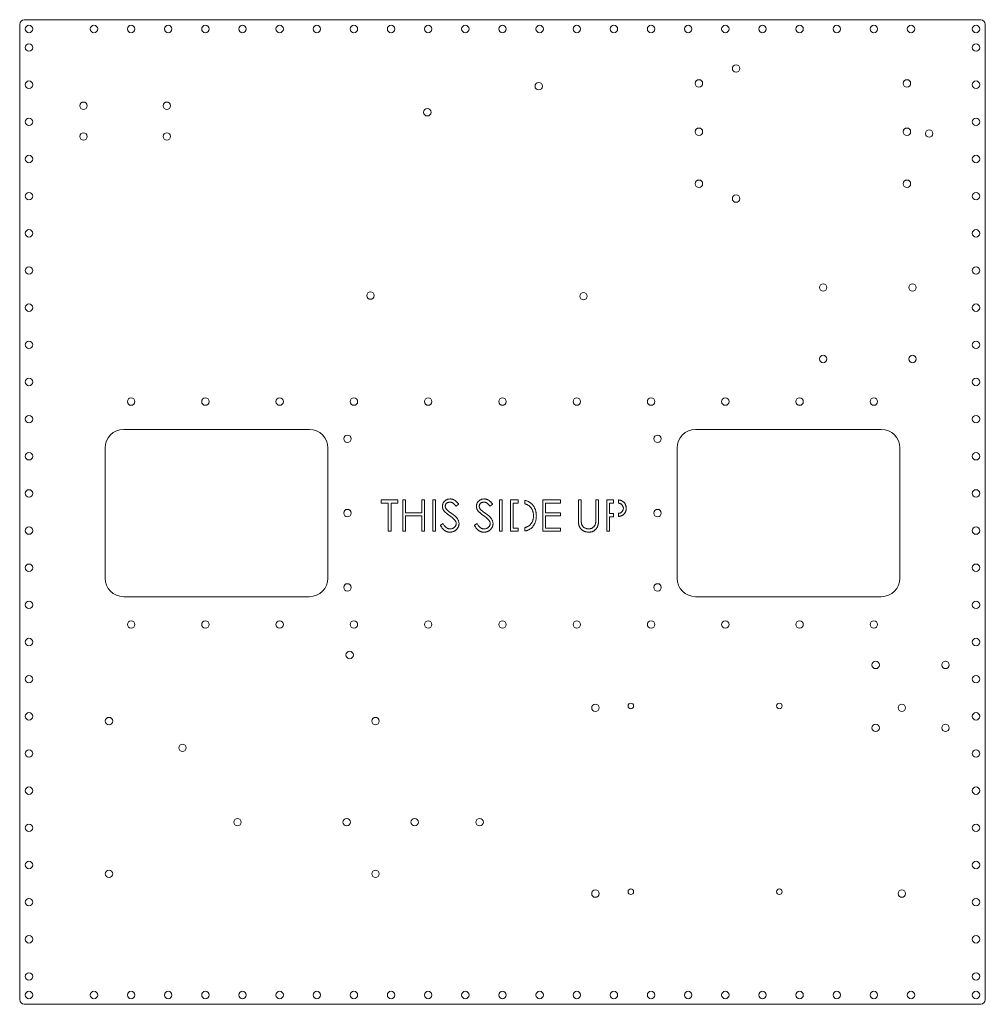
# Model space of a CAD drawing. Header units: inches. Extents: x 0 to 26, y 0 to 26.5.
import ezdxf

# ---------------------------------------------------------------- set-up
doc = ezdxf.new("R2010")
doc.units = ezdxf.units.IN
doc.header["$MEASUREMENT"] = 0

msp = doc.modelspace()

# ---------------------------------------------------------------- linework, layer by layer
at = {"color": 7, "linetype": 'Continuous', "lineweight": 15}
for p, q in [((25.875, 26.5), (0.125, 26.5)), ((0, 26.375), (0, 0.125)), ((26, 0.125), (26, 26.375)), ((2.8, 15.471), (7.8, 15.471)), ((23.2, 15.471), (18.2, 15.471)), ((2.3, 14.971), (2.3, 11.471)), ((8.3, 14.971), (8.3, 11.471)), ((17.7, 11.471), (17.7, 14.971)), ((23.7, 11.471), (23.7, 14.971)), ((9.737, 13.58), (10.184, 13.58)), ((9.737, 13.492), (9.737, 13.58)), ((10.184, 13.58), (10.184, 13.492)), ((10.315, 13.58), (10.391, 13.58)), ((10.315, 12.73), (10.315, 13.58)), ((10.391, 13.58), (10.391, 13.231)), ((10.827, 13.58), (10.903, 13.58)), ((10.827, 13.231), (10.827, 13.58)), ((10.903, 13.58), (10.903, 12.73)), ((11.121, 13.58), (11.197, 13.58)), ((11.121, 12.73), (11.121, 13.58)), ((11.197, 13.58), (11.197, 12.73)), ((12.919, 13.58), (12.995, 13.58)), ((12.919, 12.73), (12.919, 13.58)), ((12.995, 13.58), (12.995, 12.73)), ((13.213, 13.58), (13.385, 13.58)), ((13.213, 12.73), (13.213, 13.58)), ((13.42, 13.491), (13.42, 13.579)), ((13.605, 13.563), (13.605, 13.47)), ((14.085, 13.58), (14.565, 13.58)), ((14.085, 12.73), (14.085, 13.58)), ((14.565, 13.58), (14.565, 13.492)), ((15.044, 13.58), (15.12, 13.58)), ((15.044, 13.066), (15.044, 13.58)), ((15.12, 13.58), (15.12, 13.07)), ((15.513, 13.58), (15.589, 13.58)), ((15.513, 13.07), (15.513, 13.58)), ((15.589, 13.58), (15.589, 13.066)), ((15.807, 13.58), (15.974, 13.58)), ((15.807, 12.73), (15.807, 13.58)), ((15.985, 13.492), (15.985, 13.58)), ((16.123, 13.574), (16.123, 13.488)), ((9.922, 13.492), (9.737, 13.492)), ((9.922, 12.73), (9.922, 13.492)), ((9.999, 13.492), (9.999, 12.73)), ((10.184, 13.492), (9.999, 13.492)), ((11.819, 13.458), (11.75, 13.405)), ((12.734, 13.458), (12.665, 13.405)), ((13.29, 13.492), (13.29, 12.817)), ((13.349, 13.492), (13.29, 13.492)), ((14.162, 13.492), (14.162, 13.231)), ((14.565, 13.492), (14.162, 13.492)), ((15.883, 13.492), (15.883, 13.209)), ((15.985, 13.492), (15.883, 13.492)), ((10.391, 13.231), (10.827, 13.231)), ((10.391, 13.144), (10.391, 12.73)), ((10.827, 13.144), (10.391, 13.144)), ((10.827, 12.73), (10.827, 13.144)), ((14.162, 13.231), (14.565, 13.231)), ((14.162, 13.144), (14.162, 12.817)), ((14.565, 13.144), (14.162, 13.144)), ((14.565, 13.231), (14.565, 13.144)), ((15.883, 13.209), (15.985, 13.208)), ((15.883, 13.122), (15.883, 12.73)), ((15.944, 13.122), (15.883, 13.122)), ((15.985, 13.122), (15.985, 13.208)), ((16.123, 13.213), (16.123, 13.13)), ((9.999, 12.73), (9.922, 12.73)), ((10.391, 12.73), (10.315, 12.73)), ((10.903, 12.73), (10.827, 12.73)), ((11.197, 12.73), (11.121, 12.73)), ((11.328, 12.894), (11.4, 12.937)), ((12.244, 12.894), (12.315, 12.937)), ((12.995, 12.73), (12.919, 12.73)), ((13.42, 12.73), (13.213, 12.73)), ((13.29, 12.817), (13.387, 12.817)), ((13.42, 12.73), (13.42, 12.817)), ((13.605, 12.832), (13.605, 12.739)), ((14.565, 12.73), (14.085, 12.73)), ((14.162, 12.817), (14.565, 12.817)), ((14.565, 12.817), (14.565, 12.73)), ((15.883, 12.73), (15.807, 12.73)), ((2.8, 10.971), (7.8, 10.971)), ((23.2, 10.971), (18.2, 10.971)), ((0.125, 0), (25.875, 0))]:
    msp.add_line(p, q, dxfattribs=at)
for centre, radius in [((0.25, 26.25), 0.1), ((2, 26.25), 0.1), ((3, 26.25), 0.1), ((4, 26.25), 0.1), ((5, 26.25), 0.1), ((6, 26.25), 0.1), ((7, 26.25), 0.1), ((8, 26.25), 0.1), ((9, 26.25), 0.1), ((10, 26.25), 0.1), ((11, 26.25), 0.1), ((12, 26.25), 0.1), ((13, 26.25), 0.1), ((14, 26.25), 0.1), ((15, 26.25), 0.1), ((16, 26.25), 0.1), ((17, 26.25), 0.1), ((18, 26.25), 0.1), ((19, 26.25), 0.1), ((20, 26.25), 0.1), ((21, 26.25), 0.1), ((22, 26.25), 0.1), ((23, 26.25), 0.1), ((24, 26.25), 0.1), ((25.75, 26.25), 0.1), ((0.25, 25.75), 0.1), ((25.75, 25.75), 0.1), ((19.289, 25.185), 0.1), ((0.25, 24.75), 0.1), ((13.976, 24.709), 0.1), ((18.289, 24.785), 0.1), ((23.889, 24.785), 0.1), ((25.75, 24.75), 0.1), ((1.718, 24.184), 0.1), ((3.962, 24.184), 0.1), ((0.25, 23.75), 0.1), ((10.976, 24.009), 0.1), ((25.75, 23.75), 0.1), ((1.718, 23.358), 0.1), ((3.962, 23.358), 0.1), ((18.289, 23.485), 0.1), ((23.889, 23.485), 0.1), ((24.489, 23.435), 0.1), ((0.25, 22.75), 0.1), ((25.75, 22.75), 0.1), ((18.289, 22.085), 0.1), ((23.889, 22.085), 0.1), ((0.25, 21.75), 0.1), ((19.289, 21.685), 0.1), ((25.75, 21.75), 0.1), ((0.25, 20.75), 0.1), ((25.75, 20.75), 0.1), ((0.25, 19.75), 0.1), ((25.75, 19.75), 0.1), ((21.635, 19.291), 0.1), ((24.038, 19.291), 0.1), ((9.446, 19.074), 0.1), ((15.181, 19.059), 0.1), ((0.25, 18.75), 0.1), ((25.75, 18.75), 0.1), ((0.25, 17.75), 0.1), ((25.75, 17.75), 0.1), ((21.635, 17.368), 0.1), ((24.038, 17.368), 0.1), ((0.25, 16.75), 0.1), ((25.75, 16.75), 0.1), ((3, 16.221), 0.1), ((5, 16.221), 0.1), ((7, 16.221), 0.1), ((9, 16.221), 0.1), ((11, 16.221), 0.1), ((13, 16.221), 0.1), ((15, 16.221), 0.1), ((17, 16.221), 0.1), ((19, 16.221), 0.1), ((21, 16.221), 0.1), ((23, 16.221), 0.1), ((0.25, 15.75), 0.1), ((25.75, 15.75), 0.1), ((8.825, 15.221), 0.1), ((17.175, 15.221), 0.1), ((0.25, 14.75), 0.1), ((25.75, 14.75), 0.1), ((0.25, 13.75), 0.1), ((25.75, 13.75), 0.1), ((8.825, 13.221), 0.1), ((17.175, 13.221), 0.1), ((0.25, 12.75), 0.1), ((25.75, 12.75), 0.1), ((0.25, 11.75), 0.1), ((25.75, 11.75), 0.1), ((8.825, 11.221), 0.1), ((17.175, 11.221), 0.1), ((0.25, 10.75), 0.1), ((25.75, 10.75), 0.1), ((3, 10.221), 0.1), ((5, 10.221), 0.1), ((7, 10.221), 0.1), ((9, 10.221), 0.1), ((11, 10.221), 0.1), ((13, 10.221), 0.1), ((15, 10.221), 0.1), ((17, 10.221), 0.1), ((19, 10.221), 0.1), ((21, 10.221), 0.1), ((23, 10.221), 0.1), ((0.25, 9.75), 0.1), ((25.75, 9.75), 0.1), ((8.885, 9.402), 0.1), ((23.047, 9.134), 0.1), ((24.927, 9.134), 0.1), ((0.25, 8.75), 0.1), ((25.75, 8.75), 0.1), ((15.501, 7.98), 0.1), ((16.455, 8.03), 0.075), ((20.455, 8.03), 0.075), ((23.751, 7.98), 0.1), ((0.25, 7.75), 0.1), ((2.405, 7.623), 0.1), ((9.581, 7.623), 0.1), ((25.75, 7.75), 0.1), ((23.047, 7.439), 0.1), ((24.927, 7.439), 0.1), ((4.385, 6.902), 0.1), ((0.25, 6.75), 0.1), ((25.75, 6.75), 0.1), ((0.25, 5.75), 0.1), ((25.75, 5.75), 0.1), ((0.25, 4.75), 0.1), ((5.864, 4.902), 0.1), ((8.804, 4.902), 0.1), ((10.634, 4.902), 0.1), ((12.384, 4.902), 0.1), ((25.75, 4.75), 0.1), ((0.25, 3.75), 0.1), ((25.75, 3.75), 0.1), ((2.405, 3.513), 0.1), ((9.581, 3.513), 0.1), ((15.501, 2.98), 0.1), ((16.455, 3.03), 0.075), ((20.455, 3.03), 0.075), ((23.751, 2.98), 0.1), ((0.25, 2.75), 0.1), ((25.75, 2.75), 0.1), ((0.25, 1.75), 0.1), ((25.75, 1.75), 0.1), ((0.25, 0.75), 0.1), ((25.75, 0.75), 0.1), ((0.25, 0.25), 0.1), ((2, 0.25), 0.1), ((3, 0.25), 0.1), ((4, 0.25), 0.1), ((5, 0.25), 0.1), ((6, 0.25), 0.1), ((7, 0.25), 0.1), ((8, 0.25), 0.1), ((9, 0.25), 0.1), ((10, 0.25), 0.1), ((11, 0.25), 0.1), ((12, 0.25), 0.1), ((13, 0.25), 0.1), ((14, 0.25), 0.1), ((15, 0.25), 0.1), ((16, 0.25), 0.1), ((17, 0.25), 0.1), ((18, 0.25), 0.1), ((19, 0.25), 0.1), ((20, 0.25), 0.1), ((21, 0.25), 0.1), ((22, 0.25), 0.1), ((23, 0.25), 0.1), ((24, 0.25), 0.1), ((25.75, 0.25), 0.1)]:
    msp.add_circle(centre, radius, dxfattribs=at)
for centre, radius, start, end in [((0.125, 26.375), 0.125, 90, 180), ((25.875, 26.375), 0.125, 0, 90), ((2.8, 14.971), 0.5, 90, 180), ((7.8, 14.971), 0.5, 0, 90), ((18.2, 14.971), 0.5, 90, 180), ((23.2, 14.971), 0.5, 0, 90), ((2.8, 11.471), 0.5, 180, 270), ((7.8, 11.471), 0.5, 270, 0), ((18.2, 11.471), 0.5, 180, 270), ((23.2, 11.471), 0.5, 270, 0), ((0.125, 0.125), 0.125, 180, 270), ((25.875, 0.125), 0.125, 270, 0)]:
    msp.add_arc(centre, radius, start, end, dxfattribs=at)
for points, knots in [([(11.383, 13.403), (11.383, 13.412), (11.384, 13.43), (11.389, 13.456), (11.397, 13.481), (11.409, 13.504), (11.424, 13.525), (11.442, 13.545), (11.462, 13.561), (11.485, 13.576), (11.51, 13.587), (11.537, 13.596), (11.564, 13.6), (11.583, 13.601), (11.592, 13.601)], [0, 0, 0, 0, 0.083785, 0.16578, 0.24628, 0.327461, 0.408797, 0.489715, 0.571376, 0.655523, 0.741019, 0.826547, 0.911989, 1, 1, 1, 1]), ([(11.592, 13.601), (11.602, 13.601), (11.622, 13.6), (11.651, 13.594), (11.68, 13.584), (11.702, 13.573), (11.72, 13.562), (11.734, 13.552), (11.747, 13.54), (11.761, 13.527), (11.775, 13.512), (11.79, 13.495), (11.804, 13.477), (11.814, 13.464), (11.819, 13.458)], [0, 0, 0, 0, 0.1072328, 0.2132518, 0.3188304, 0.4267935, 0.483646, 0.5436038, 0.6083076, 0.6771268, 0.7506856, 0.8287134, 0.9121903, 1, 1, 1, 1]), ([(12.298, 13.403), (12.298, 13.412), (12.299, 13.43), (12.304, 13.456), (12.313, 13.481), (12.324, 13.504), (12.34, 13.525), (12.357, 13.545), (12.378, 13.561), (12.401, 13.576), (12.426, 13.587), (12.452, 13.596), (12.479, 13.6), (12.498, 13.601), (12.507, 13.601)], [0, 0, 0, 0, 0.083785, 0.16578, 0.24628, 0.327461, 0.408797, 0.489715, 0.571376, 0.655523, 0.741019, 0.826547, 0.911989, 1, 1, 1, 1]), ([(12.507, 13.601), (12.517, 13.601), (12.537, 13.6), (12.567, 13.594), (12.595, 13.584), (12.618, 13.573), (12.635, 13.562), (12.649, 13.552), (12.663, 13.54), (12.677, 13.527), (12.691, 13.512), (12.705, 13.495), (12.72, 13.477), (12.729, 13.464), (12.734, 13.458)], [0, 0, 0, 0, 0.1072328, 0.2132518, 0.3188304, 0.4267935, 0.483646, 0.5436038, 0.6083076, 0.6771268, 0.7506856, 0.8287134, 0.9121903, 1, 1, 1, 1]), ([(13.605, 13.563), (13.605, 13.563), (13.615, 13.561), (13.631, 13.557), (13.647, 13.551), (13.655, 13.549)], [0.8098127, 0.8098127, 0.8098127, 0.8098127, 0.81577, 0.9128799, 1, 1, 1, 1]), ([(13.655, 13.549), (13.665, 13.545), (13.684, 13.538), (13.712, 13.524), (13.738, 13.508), (13.762, 13.49), (13.785, 13.47), (13.806, 13.449), (13.826, 13.425), (13.843, 13.399), (13.859, 13.372), (13.873, 13.343), (13.885, 13.313), (13.894, 13.281), (13.902, 13.249), (13.907, 13.215), (13.91, 13.18), (13.911, 13.156), (13.911, 13.144)], [0, 0, 0, 0, 0.061545, 0.121694, 0.181155, 0.239875, 0.298702, 0.357647, 0.417605, 0.478494, 0.540407, 0.602345, 0.665004, 0.728559, 0.793651, 0.860534, 0.929236, 1, 1, 1, 1]), ([(16.123, 13.574), (16.128, 13.574), (16.138, 13.572), (16.152, 13.57), (16.163, 13.568), (16.167, 13.567)], [0.7709802, 0.7709802, 0.7709802, 0.7709802, 0.8387425, 0.9264571, 1, 1, 1, 1]), ([(16.167, 13.567), (16.173, 13.565), (16.185, 13.562), (16.202, 13.556), (16.217, 13.548), (16.233, 13.54), (16.247, 13.529), (16.26, 13.518), (16.273, 13.506), (16.285, 13.493), (16.295, 13.478), (16.305, 13.463), (16.312, 13.447), (16.319, 13.429), (16.324, 13.411), (16.327, 13.392), (16.33, 13.372), (16.33, 13.359), (16.33, 13.352)], [0, 0, 0, 0, 0.062481, 0.12349, 0.183411, 0.243153, 0.302127, 0.36171, 0.421842, 0.482932, 0.544552, 0.605681, 0.66768, 0.729984, 0.794551, 0.860346, 0.928907, 1, 1, 1, 1]), ([(11.43, 13.274), (11.426, 13.279), (11.419, 13.288), (11.409, 13.304), (11.401, 13.32), (11.394, 13.336), (11.389, 13.352), (11.385, 13.369), (11.383, 13.386), (11.383, 13.397), (11.383, 13.403)], [0, 0, 0, 0, 0.1335068, 0.262559, 0.3882644, 0.5126674, 0.6337223, 0.7553939, 0.8775529, 1, 1, 1, 1]), ([(11.569, 13.158), (11.561, 13.164), (11.543, 13.177), (11.519, 13.195), (11.498, 13.211), (11.479, 13.226), (11.463, 13.24), (11.45, 13.252), (11.439, 13.263), (11.433, 13.27), (11.43, 13.274)], [0, 0, 0, 0, 0.181535, 0.347082, 0.495568, 0.628357, 0.74552, 0.845831, 0.930782, 1, 1, 1, 1]), ([(11.584, 13.514), (11.575, 13.514), (11.558, 13.513), (11.534, 13.507), (11.512, 13.497), (11.494, 13.484), (11.478, 13.468), (11.467, 13.449), (11.46, 13.428), (11.459, 13.414), (11.459, 13.407)], [0, 0, 0, 0, 0.143073, 0.275903, 0.402371, 0.528414, 0.650356, 0.765895, 0.880774, 1, 1, 1, 1]), ([(11.459, 13.407), (11.459, 13.402), (11.459, 13.393), (11.462, 13.379), (11.465, 13.366), (11.471, 13.353), (11.478, 13.339), (11.488, 13.325), (11.5, 13.311), (11.51, 13.302), (11.515, 13.297)], [0, 0, 0, 0, 0.107285, 0.214746, 0.322939, 0.434116, 0.553412, 0.686073, 0.834256, 1, 1, 1, 1]), ([(11.515, 13.297), (11.517, 13.295), (11.521, 13.291), (11.529, 13.285), (11.54, 13.277), (11.553, 13.267), (11.569, 13.255), (11.587, 13.243), (11.607, 13.228), (11.622, 13.218), (11.629, 13.212)], [0, 0, 0, 0, 0.052594, 0.124952, 0.218094, 0.333502, 0.468789, 0.624938, 0.801683, 1, 1, 1, 1]), ([(11.75, 13.405), (11.745, 13.411), (11.737, 13.421), (11.725, 13.435), (11.714, 13.449), (11.702, 13.46), (11.692, 13.47), (11.682, 13.479), (11.672, 13.487), (11.66, 13.495), (11.644, 13.503), (11.625, 13.509), (11.604, 13.513), (11.591, 13.514), (11.584, 13.514)], [0, 0, 0, 0, 0.098469, 0.189629, 0.274184, 0.352183, 0.423199, 0.488551, 0.548473, 0.60144, 0.701198, 0.799592, 0.898545, 1, 1, 1, 1]), ([(12.346, 13.274), (12.342, 13.279), (12.334, 13.288), (12.325, 13.304), (12.316, 13.32), (12.31, 13.336), (12.304, 13.352), (12.301, 13.369), (12.298, 13.386), (12.298, 13.397), (12.298, 13.403)], [0, 0, 0, 0, 0.1335068, 0.262559, 0.3882644, 0.5126674, 0.6337223, 0.7553939, 0.8775529, 1, 1, 1, 1]), ([(12.485, 13.158), (12.476, 13.164), (12.459, 13.177), (12.435, 13.195), (12.414, 13.211), (12.395, 13.226), (12.379, 13.24), (12.365, 13.252), (12.354, 13.263), (12.348, 13.27), (12.346, 13.274)], [0, 0, 0, 0, 0.181535, 0.347082, 0.495568, 0.628357, 0.74552, 0.845831, 0.930782, 1, 1, 1, 1]), ([(12.499, 13.514), (12.49, 13.514), (12.473, 13.513), (12.449, 13.507), (12.428, 13.497), (12.409, 13.484), (12.394, 13.468), (12.382, 13.449), (12.376, 13.428), (12.375, 13.414), (12.374, 13.407)], [0, 0, 0, 0, 0.143073, 0.275903, 0.402371, 0.528414, 0.650356, 0.765895, 0.880774, 1, 1, 1, 1]), ([(12.374, 13.407), (12.374, 13.402), (12.375, 13.393), (12.377, 13.379), (12.381, 13.366), (12.386, 13.353), (12.394, 13.339), (12.403, 13.325), (12.416, 13.311), (12.425, 13.302), (12.43, 13.297)], [0, 0, 0, 0, 0.107285, 0.214746, 0.322939, 0.434116, 0.553412, 0.686073, 0.834256, 1, 1, 1, 1]), ([(12.43, 13.297), (12.432, 13.295), (12.437, 13.291), (12.445, 13.285), (12.455, 13.277), (12.468, 13.267), (12.484, 13.255), (12.502, 13.243), (12.522, 13.228), (12.537, 13.218), (12.545, 13.212)], [0, 0, 0, 0, 0.052594, 0.124952, 0.218094, 0.333502, 0.468789, 0.624938, 0.801683, 1, 1, 1, 1]), ([(12.665, 13.405), (12.661, 13.411), (12.653, 13.421), (12.641, 13.435), (12.629, 13.449), (12.618, 13.46), (12.607, 13.47), (12.597, 13.479), (12.587, 13.487), (12.575, 13.495), (12.56, 13.503), (12.54, 13.509), (12.52, 13.513), (12.506, 13.514), (12.499, 13.514)], [0, 0, 0, 0, 0.0984694, 0.1896291, 0.2741841, 0.3521832, 0.4231989, 0.4885509, 0.5484733, 0.6014402, 0.7011981, 0.7995918, 0.8985451, 1, 1, 1, 1]), ([(13.42, 13.491), (13.411, 13.492), (13.388, 13.492), (13.364, 13.492), (13.349, 13.492)], [0.732285, 0.732285, 0.732285, 0.732285, 0.8329758, 1, 1, 1, 1]), ([(13.835, 13.144), (13.834, 13.154), (13.834, 13.174), (13.831, 13.202), (13.827, 13.23), (13.82, 13.256), (13.812, 13.282), (13.802, 13.306), (13.79, 13.329), (13.776, 13.351), (13.76, 13.372), (13.743, 13.391), (13.725, 13.408), (13.705, 13.424), (13.683, 13.437), (13.661, 13.45), (13.636, 13.46), (13.619, 13.466), (13.611, 13.469)], [0, 0, 0, 0, 0.070151, 0.137813, 0.203226, 0.267174, 0.330024, 0.391794, 0.453084, 0.514334, 0.575, 0.634865, 0.694116, 0.753442, 0.813126, 0.87408, 0.936007, 1, 1, 1, 1]), ([(16.254, 13.351), (16.254, 13.358), (16.253, 13.372), (16.248, 13.392), (16.241, 13.411), (16.23, 13.428), (16.217, 13.444), (16.203, 13.458), (16.186, 13.47), (16.17, 13.477), (16.156, 13.481), (16.144, 13.484), (16.133, 13.486), (16.126, 13.487), (16.123, 13.488)], [0, 0, 0, 0, 0.0700438, 0.1392383, 0.2081975, 0.2791734, 0.3499868, 0.4183538, 0.4876096, 0.5574111, 0.5953302, 0.6379641, 0.6859128, 0.7099324, 0.7099324, 0.7099324, 0.7099324]), ([(16.123, 13.213), (16.124, 13.213), (16.13, 13.214), (16.14, 13.216), (16.152, 13.219), (16.167, 13.223), (16.184, 13.231), (16.202, 13.242), (16.217, 13.257), (16.23, 13.273), (16.241, 13.291), (16.248, 13.31), (16.253, 13.33), (16.254, 13.344), (16.254, 13.351)], [0.3047236, 0.3047236, 0.3047236, 0.3047236, 0.3132283, 0.3615832, 0.4048784, 0.4441274, 0.5163997, 0.5865067, 0.6550854, 0.7243838, 0.7939735, 0.8616377, 0.9301109, 1, 1, 1, 1]), ([(16.33, 13.352), (16.33, 13.345), (16.33, 13.331), (16.327, 13.311), (16.324, 13.292), (16.319, 13.274), (16.313, 13.256), (16.305, 13.24), (16.296, 13.225), (16.285, 13.21), (16.273, 13.197), (16.26, 13.185), (16.246, 13.174), (16.231, 13.164), (16.215, 13.155), (16.198, 13.147), (16.18, 13.141), (16.167, 13.138), (16.161, 13.136)], [0, 0, 0, 0, 0.070119, 0.137192, 0.202016, 0.264631, 0.326117, 0.38601, 0.445812, 0.505298, 0.564633, 0.624283, 0.683902, 0.743953, 0.805388, 0.868388, 0.933084, 1, 1, 1, 1]), ([(11.723, 13.022), (11.719, 13.027), (11.711, 13.038), (11.697, 13.053), (11.681, 13.068), (11.663, 13.085), (11.643, 13.102), (11.62, 13.12), (11.596, 13.139), (11.578, 13.152), (11.569, 13.158)], [0, 0, 0, 0, 0.0902792, 0.1895299, 0.2991979, 0.4189259, 0.5483763, 0.6881364, 0.8390835, 1, 1, 1, 1]), ([(11.629, 13.212), (11.638, 13.205), (11.656, 13.192), (11.682, 13.173), (11.705, 13.154), (11.726, 13.135), (11.744, 13.117), (11.761, 13.1), (11.775, 13.083), (11.79, 13.062), (11.806, 13.035), (11.819, 13.003), (11.828, 12.97), (11.829, 12.949), (11.829, 12.938)], [0, 0, 0, 0, 0.096972, 0.187773, 0.272396, 0.351321, 0.424335, 0.491909, 0.554233, 0.611268, 0.716348, 0.81454, 0.908495, 1, 1, 1, 1]), ([(11.753, 12.939), (11.753, 12.946), (11.752, 12.96), (11.746, 12.982), (11.736, 13.003), (11.727, 13.016), (11.723, 13.022)], [0, 0, 0, 0, 0.234723, 0.477158, 0.728556, 1, 1, 1, 1]), ([(12.638, 13.022), (12.634, 13.027), (12.626, 13.038), (12.613, 13.053), (12.596, 13.068), (12.578, 13.085), (12.558, 13.102), (12.536, 13.12), (12.511, 13.139), (12.494, 13.152), (12.485, 13.158)], [0, 0, 0, 0, 0.090279, 0.18953, 0.299198, 0.418926, 0.548376, 0.688136, 0.839084, 1, 1, 1, 1]), ([(12.545, 13.212), (12.554, 13.205), (12.572, 13.192), (12.597, 13.173), (12.62, 13.154), (12.641, 13.135), (12.66, 13.117), (12.676, 13.1), (12.69, 13.083), (12.706, 13.062), (12.721, 13.035), (12.735, 13.003), (12.743, 12.97), (12.744, 12.949), (12.745, 12.938)], [0, 0, 0, 0, 0.096972, 0.187773, 0.272396, 0.351321, 0.424335, 0.491909, 0.554233, 0.611268, 0.716348, 0.81454, 0.908495, 1, 1, 1, 1]), ([(12.669, 12.939), (12.668, 12.946), (12.667, 12.96), (12.661, 12.982), (12.652, 13.003), (12.643, 13.016), (12.638, 13.022)], [0, 0, 0, 0, 0.2347234, 0.4771583, 0.7285563, 1, 1, 1, 1]), ([(13.911, 13.144), (13.911, 13.133), (13.91, 13.113), (13.908, 13.082), (13.904, 13.053), (13.898, 13.024), (13.89, 12.996), (13.881, 12.97), (13.87, 12.944), (13.857, 12.919), (13.843, 12.896), (13.829, 12.874), (13.813, 12.853), (13.796, 12.835), (13.778, 12.818), (13.759, 12.802), (13.739, 12.788), (13.717, 12.775), (13.695, 12.764), (13.67, 12.755), (13.643, 12.747), (13.621, 12.742), (13.608, 12.74), (13.605, 12.739)], [0, 0, 0, 0, 0.0460807, 0.0908068, 0.1342953, 0.1770244, 0.2188227, 0.2602441, 0.3010799, 0.3416139, 0.3815834, 0.4201196, 0.4580746, 0.4947385, 0.5311946, 0.5669337, 0.6027127, 0.6383266, 0.6748532, 0.7134674, 0.7544418, 0.7978154, 0.8120779, 0.8120779, 0.8120779, 0.8120779]), ([(13.63, 12.838), (13.638, 12.841), (13.653, 12.847), (13.675, 12.856), (13.696, 12.868), (13.715, 12.881), (13.734, 12.896), (13.75, 12.912), (13.766, 12.93), (13.78, 12.949), (13.793, 12.969), (13.804, 12.991), (13.814, 13.014), (13.821, 13.038), (13.827, 13.063), (13.831, 13.089), (13.834, 13.116), (13.834, 13.135), (13.835, 13.144)], [0, 0, 0, 0, 0.062415, 0.123338, 0.183125, 0.241783, 0.300579, 0.35968, 0.418882, 0.479531, 0.540851, 0.602303, 0.664463, 0.727806, 0.792895, 0.859672, 0.928464, 1, 1, 1, 1]), ([(15.059, 12.887), (15.058, 12.892), (15.055, 12.901), (15.052, 12.918), (15.05, 12.936), (15.048, 12.958), (15.046, 12.981), (15.045, 13.007), (15.044, 13.036), (15.044, 13.056), (15.044, 13.066)], [0, 0, 0, 0, 0.07813, 0.169465, 0.274335, 0.39211, 0.523687, 0.668365, 0.827132, 1, 1, 1, 1]), ([(15.12, 13.07), (15.12, 13.063), (15.12, 13.049), (15.121, 13.03), (15.121, 13.013), (15.121, 12.997), (15.122, 12.984), (15.122, 12.973), (15.123, 12.965), (15.124, 12.959), (15.124, 12.957)], [0, 0, 0, 0, 0.1910786, 0.3626046, 0.5160988, 0.650038, 0.7659767, 0.862374, 0.9408421, 1, 1, 1, 1]), ([(15.589, 13.066), (15.589, 13.057), (15.589, 13.039), (15.588, 13.012), (15.586, 12.987), (15.584, 12.964), (15.581, 12.941), (15.577, 12.92), (15.573, 12.901), (15.568, 12.882), (15.562, 12.865), (15.554, 12.848), (15.546, 12.832), (15.535, 12.816), (15.524, 12.801), (15.511, 12.787), (15.497, 12.773), (15.481, 12.76), (15.465, 12.747), (15.448, 12.737), (15.429, 12.728), (15.41, 12.72), (15.39, 12.715), (15.369, 12.711), (15.347, 12.708), (15.332, 12.708), (15.325, 12.708)], [0, 0, 0, 0, 0.054858, 0.107059, 0.156978, 0.203992, 0.248492, 0.290483, 0.330489, 0.367886, 0.403858, 0.440009, 0.476295, 0.512792, 0.550485, 0.588381, 0.627645, 0.667979, 0.708433, 0.748602, 0.789088, 0.829461, 0.870371, 0.912214, 0.955547, 1, 1, 1, 1]), ([(15.504, 12.938), (15.505, 12.941), (15.506, 12.948), (15.508, 12.959), (15.51, 12.973), (15.511, 12.988), (15.512, 13.006), (15.512, 13.025), (15.513, 13.047), (15.513, 13.062), (15.513, 13.07)], [0, 0, 0, 0, 0.069835, 0.155621, 0.257802, 0.373811, 0.506402, 0.655564, 0.820079, 1, 1, 1, 1]), ([(15.985, 13.122), (15.984, 13.122), (15.97, 13.122), (15.957, 13.122), (15.944, 13.122)], [0.812257, 0.812257, 0.812257, 0.812257, 0.8244132, 1, 1, 1, 1]), ([(16.161, 13.136), (16.155, 13.135), (16.144, 13.132), (16.131, 13.13), (16.124, 13.13), (16.123, 13.13)], [0, 0, 0, 0, 0.0751731, 0.1647463, 0.173306, 0.173306, 0.173306, 0.173306]), ([(11.587, 12.708), (11.58, 12.708), (11.567, 12.708), (11.549, 12.71), (11.53, 12.713), (11.512, 12.718), (11.495, 12.724), (11.478, 12.732), (11.461, 12.74), (11.445, 12.75), (11.429, 12.762), (11.414, 12.776), (11.399, 12.791), (11.384, 12.808), (11.369, 12.827), (11.355, 12.847), (11.341, 12.87), (11.333, 12.885), (11.328, 12.894)], [0, 0, 0, 0, 0.057208, 0.113696, 0.169178, 0.224159, 0.27872, 0.333794, 0.389241, 0.445822, 0.503704, 0.564294, 0.627975, 0.695038, 0.765373, 0.839611, 0.917538, 1, 1, 1, 1]), ([(11.4, 12.937), (11.407, 12.925), (11.42, 12.904), (11.441, 12.875), (11.463, 12.85), (11.486, 12.83), (11.51, 12.814), (11.535, 12.803), (11.56, 12.796), (11.578, 12.795), (11.587, 12.795)], [0, 0, 0, 0, 0.159004, 0.304646, 0.438547, 0.562322, 0.677433, 0.786897, 0.893611, 1, 1, 1, 1]), ([(11.587, 12.795), (11.594, 12.795), (11.609, 12.796), (11.631, 12.8), (11.652, 12.806), (11.672, 12.814), (11.691, 12.825), (11.707, 12.838), (11.721, 12.852), (11.733, 12.868), (11.742, 12.885), (11.749, 12.902), (11.752, 12.921), (11.753, 12.933), (11.753, 12.939)], [0, 0, 0, 0, 0.091264, 0.18093, 0.270088, 0.360156, 0.448343, 0.532666, 0.613834, 0.693982, 0.772716, 0.849335, 0.923967, 1, 1, 1, 1]), ([(11.829, 12.938), (11.829, 12.93), (11.829, 12.915), (11.825, 12.893), (11.82, 12.871), (11.812, 12.851), (11.802, 12.831), (11.79, 12.812), (11.775, 12.793), (11.759, 12.776), (11.741, 12.76), (11.722, 12.746), (11.701, 12.734), (11.68, 12.725), (11.658, 12.717), (11.635, 12.712), (11.611, 12.708), (11.595, 12.708), (11.587, 12.708)], [0, 0, 0, 0, 0.061484, 0.121775, 0.18092, 0.240256, 0.300114, 0.361146, 0.423501, 0.488669, 0.553954, 0.617581, 0.680238, 0.742187, 0.804663, 0.868259, 0.93302, 1, 1, 1, 1]), ([(12.502, 12.708), (12.496, 12.708), (12.483, 12.708), (12.464, 12.71), (12.445, 12.713), (12.428, 12.718), (12.41, 12.724), (12.393, 12.732), (12.376, 12.74), (12.36, 12.75), (12.344, 12.762), (12.329, 12.776), (12.314, 12.791), (12.299, 12.808), (12.285, 12.827), (12.271, 12.847), (12.257, 12.87), (12.248, 12.885), (12.244, 12.894)], [0, 0, 0, 0, 0.057208, 0.113696, 0.169178, 0.224159, 0.27872, 0.333794, 0.389241, 0.445822, 0.503704, 0.564294, 0.627975, 0.695038, 0.765373, 0.839611, 0.917538, 1, 1, 1, 1]), ([(12.315, 12.937), (12.322, 12.925), (12.335, 12.904), (12.356, 12.875), (12.378, 12.85), (12.401, 12.83), (12.425, 12.814), (12.45, 12.803), (12.476, 12.796), (12.493, 12.795), (12.502, 12.795)], [0, 0, 0, 0, 0.1590043, 0.3046461, 0.4385469, 0.5623223, 0.6774325, 0.7868974, 0.8936109, 1, 1, 1, 1]), ([(12.502, 12.795), (12.509, 12.795), (12.524, 12.796), (12.546, 12.8), (12.567, 12.806), (12.587, 12.814), (12.606, 12.825), (12.622, 12.838), (12.637, 12.852), (12.648, 12.868), (12.657, 12.885), (12.664, 12.902), (12.668, 12.921), (12.668, 12.933), (12.669, 12.939)], [0, 0, 0, 0, 0.091264, 0.18093, 0.270088, 0.360156, 0.448343, 0.532666, 0.613834, 0.693982, 0.772716, 0.849335, 0.923967, 1, 1, 1, 1]), ([(12.745, 12.938), (12.745, 12.93), (12.744, 12.915), (12.741, 12.893), (12.735, 12.871), (12.727, 12.851), (12.718, 12.831), (12.705, 12.812), (12.691, 12.793), (12.674, 12.776), (12.656, 12.76), (12.637, 12.746), (12.617, 12.734), (12.596, 12.725), (12.574, 12.717), (12.551, 12.712), (12.527, 12.708), (12.51, 12.708), (12.502, 12.708)], [0, 0, 0, 0, 0.061484, 0.121775, 0.18092, 0.240256, 0.300114, 0.361146, 0.423501, 0.488669, 0.553954, 0.617581, 0.680238, 0.742187, 0.804663, 0.868259, 0.93302, 1, 1, 1, 1]), ([(13.605, 12.832), (13.607, 12.832), (13.616, 12.834), (13.624, 12.837), (13.63, 12.838)], [0.8925163, 0.8925163, 0.8925163, 0.8925163, 0.9213228, 1, 1, 1, 1]), ([(15.325, 12.708), (15.317, 12.708), (15.301, 12.708), (15.277, 12.711), (15.254, 12.715), (15.233, 12.72), (15.212, 12.727), (15.192, 12.735), (15.172, 12.745), (15.154, 12.757), (15.137, 12.769), (15.122, 12.783), (15.108, 12.798), (15.095, 12.814), (15.084, 12.831), (15.074, 12.849), (15.066, 12.867), (15.062, 12.88), (15.059, 12.887)], [0, 0, 0, 0, 0.071175, 0.139644, 0.206317, 0.271373, 0.335418, 0.398076, 0.460608, 0.52297, 0.584716, 0.644895, 0.704291, 0.762998, 0.821087, 0.880104, 0.939388, 1, 1, 1, 1]), ([(15.124, 12.957), (15.125, 12.949), (15.128, 12.934), (15.134, 12.912), (15.143, 12.892), (15.153, 12.873), (15.166, 12.857), (15.183, 12.842), (15.202, 12.829), (15.224, 12.817), (15.248, 12.807), (15.272, 12.8), (15.296, 12.796), (15.313, 12.795), (15.321, 12.795)], [0, 0, 0, 0, 0.086315, 0.1677665, 0.2444327, 0.3181347, 0.3918841, 0.4700681, 0.5539042, 0.6443395, 0.7368747, 0.8261684, 0.9136786, 1, 1, 1, 1]), ([(15.321, 12.795), (15.328, 12.795), (15.341, 12.796), (15.362, 12.799), (15.382, 12.805), (15.402, 12.812), (15.42, 12.822), (15.437, 12.834), (15.452, 12.847), (15.466, 12.862), (15.478, 12.879), (15.489, 12.897), (15.498, 12.917), (15.502, 12.931), (15.504, 12.938)], [0, 0, 0, 0, 0.082891, 0.165303, 0.247762, 0.331528, 0.41528, 0.496366, 0.577151, 0.657783, 0.739322, 0.823793, 0.909476, 1, 1, 1, 1])]:
    msp.add_open_spline(points, degree=3, knots=knots, dxfattribs=at)
for points in [[(13.385, 13.58), (13.397, 13.58), (13.408, 13.579), (13.42, 13.579)], [(15.974, 13.58), (15.977, 13.58), (15.981, 13.58), (15.985, 13.58)], [(13.611, 13.469), (13.609, 13.469), (13.607, 13.47), (13.605, 13.47)], [(13.387, 12.817), (13.398, 12.817), (13.409, 12.817), (13.42, 12.817)]]:
    msp.add_open_spline(points, degree=3, dxfattribs=at)

doc.saveas('drawing.dxf')
